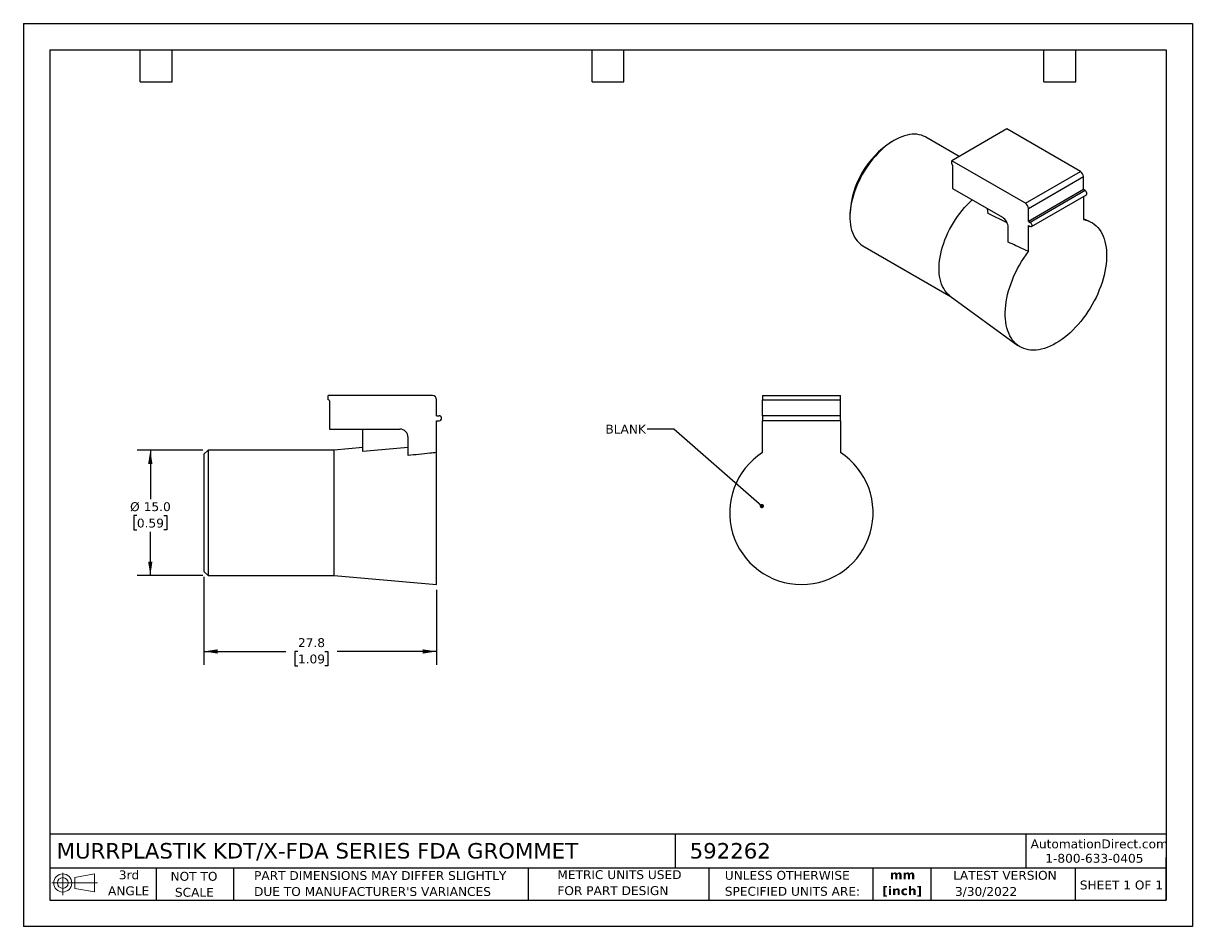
# Model space of a CAD drawing. Header units: millimetres. Extents: x 0 to 140, y 0 to 108.
import ezdxf

# ---------------------------------------------------------------- set-up
doc = ezdxf.new("R2010")
doc.units = ezdxf.units.MM
doc.header["$LTSCALE"] = 0.5
doc.linetypes.add('SLD-Solid', pattern=[0])
doc.layers.add('DIMENSIONS', color=140, linetype='SLD-Solid', lineweight=25)
doc.layers.add('TEXT', color=140, linetype='SLD-Solid', lineweight=25)
doc.layers.add('SLD-DEFPOINTS', color=7, linetype='Continuous')
doc.styles.add('SLDTEXTSTYLE0', font='VERDANA.TTF')
doc.styles.add('SLDTEXTSTYLE1', font='VERDANAB.TTF')
doc.styles.get("Standard").update_dxf_attribs({"font": 'VERDANA.TTF'})
doc.dimstyles.new('SLDDIMSTYLE0', dxfattribs={"dimtxt": 1.079004, "dimasz": 1.651, "dimexe": 0, "dimexo": 0.0625, "dimgap": 0.269751, "dimtad": 0, "dimtih": 1, "dimtoh": 1, "dimrnd": 1e-09, "dimzin": 4, "dimdsep": 46, "dimtxsty": 'SLDTEXTSTYLE0', "dimsah": 1, "dimcen": 0.09, "dimadec": 0, "dimazin": 1, "dimtfac": 1, "dimtofl": 0, "dimtmove": 0, "dimatfit": 3, "dimfxl": 0, "dimfrac": 2, "dimtolj": 1, "dimtzin": 12, "dimarcsym": 0})
doc.dimstyles.new('SLDDIMSTYLE1', dxfattribs={"dimtxt": 1.079004, "dimasz": 1.651, "dimexe": 0, "dimexo": 0.0625, "dimgap": 0.269751, "dimtad": 0, "dimtih": 1, "dimtoh": 1, "dimrnd": 1e-09, "dimzin": 12, "dimdsep": 46, "dimtxsty": 'SLDTEXTSTYLE0', "dimsah": 1, "dimcen": 0.09, "dimadec": 0, "dimazin": 3, "dimtfac": 1, "dimtofl": 0, "dimtmove": 0, "dimatfit": 3, "dimfxl": 0, "dimfrac": 2, "dimtolj": 1, "dimtzin": 12, "dimarcsym": 0})
doc.dimstyles.new('SLDDIMSTYLE2', dxfattribs={"dimtxt": 0.18, "dimasz": 0.508, "dimexe": 0, "dimexo": 0.0625, "dimgap": 0, "dimtad": 0, "dimtih": 1, "dimtoh": 1, "dimdec": 0, "dimrnd": 1e-09, "dimzin": 0, "dimdsep": 46, "dimtxsty": 'Standard', "dimblk1": 'DOT', "dimblk2": 'DOT', "dimsah": 1, "dimcen": 0.09, "dimadec": 0, "dimazin": 0, "dimtfac": 0.508, "dimtdec": 0, "dimtofl": 0, "dimtmove": 0, "dimatfit": 3, "dimldrblk": 'DOT', "dimfxl": 0, "dimfrac": 2, "dimtolj": 1, "dimtzin": 0, "dimarcsym": 0})

# ---------------------------------------------------------------- blocks, each defined once
blk = doc.blocks.new('Block11')
at = {"color": 7, "linetype": 'SLD-Solid', "lineweight": 18}
for p, q in [((0, 1.44), (5.44, 1.44)), ((1.29, 2.66), (1.29, 0)), ((2.74, 2.08), (5.09, 2.52)), ((2.74, 0.8), (2.74, 2.08)), ((5.09, 2.52), (5.09, 0.37)), ((2.74, 0.8), (5.09, 0.37))]:
    blk.add_line(p, q, dxfattribs=at)
for radius in [1.08, 0.643]:
    blk.add_circle((1.29, 1.44), radius, dxfattribs=at)
blk = doc.blocks.new('Block12')
at = {"layer": 'SLD-DEFPOINTS'}
blk.add_blockref('Block11', (0, 0), dxfattribs=at)
blk = doc.blocks.new('SW_NOTE_0')
at = {"layer": 'TEXT', "color": 0, "char_height": 1.058, "attachment_point": 2, "style": 'SLDTEXTSTYLE1'}
for s, insert in [('mm', (1.42, 1.34)), ('[inch]', (1.38, -0.57))]:
    blk.add_mtext(s, dxfattribs=dict(at, insert=insert))
blk = doc.blocks.new('SW_NOTE_0_1')
at = {"layer": 'TEXT', "color": 0, "char_height": 1.0583, "attachment_point": 1, "style": 'SLDTEXTSTYLE0'}
for s, insert in [('UNLESS OTHERWISE ', (0, 1.34)), ('SPECIFIED UNITS ARE:', (0, -0.57))]:
    blk.add_mtext(s, dxfattribs=dict(at, insert=insert))
blk = doc.blocks.new('SW_NOTE_0_2')
at = {"layer": 'TEXT', "color": 0, "char_height": 1.0583, "attachment_point": 1, "style": 'SLDTEXTSTYLE0'}
for s, insert in [('PART DIMENSIONS MAY DIFFER SLIGHTLY ', (0, 1.34)), ("DUE TO MANUFACTURER'S VARIANCES", (0, -0.57))]:
    blk.add_mtext(s, dxfattribs=dict(at, insert=insert))
blk = doc.blocks.new('SW_NOTE_0_3')
at = {"layer": 'TEXT', "color": 0, "char_height": 1.058, "attachment_point": 2, "style": 'SLDTEXTSTYLE0'}
for s, insert in [('NOT TO', (2.63, 1.34)), ('SCALE', (2.68, -0.57))]:
    blk.add_mtext(s, dxfattribs=dict(at, insert=insert))
blk = doc.blocks.new('SW_NOTE_0_4')
at = {"layer": 'TEXT', "color": 0, "char_height": 1.058, "attachment_point": 2, "style": 'SLDTEXTSTYLE0'}
for s, insert in [('3rd', (1.16, 1.34)), ('ANGLE', (1.11, -0.57))]:
    blk.add_mtext(s, dxfattribs=dict(at, insert=insert))
blk = doc.blocks.new('SW_NOTE_0_5')
at = {"layer": 'TEXT', "color": 0, "char_height": 1.0583, "attachment_point": 1, "style": 'SLDTEXTSTYLE0'}
for s, insert in [('METRIC UNITS USED ', (0, 1.34)), ('FOR PART DESIGN', (0, -0.57))]:
    blk.add_mtext(s, dxfattribs=dict(at, insert=insert))
blk = doc.blocks.new('_D')
at = {"layer": 'DIMENSIONS'}
for p, q in [((21.43, 56.96), (13.58, 56.96)), ((15.17, 56.96), (15.17, 51.09)), ((13.56, 49.13), (13.2, 49.13)), ((13.2, 49.13), (13.2, 47.42)), ((16.77, 49.13), (17.13, 49.13)), ((17.13, 49.13), (17.13, 47.42)), ((13.2, 47.42), (13.56, 47.42)), ((15.17, 41.96), (15.17, 47.18)), ((17.13, 47.42), (16.77, 47.42)), ((21.43, 41.96), (13.58, 41.96))]:
    blk.add_line(p, q, dxfattribs=at)
for points in [[(15.17, 56.96), (14.91, 55.31), (15.42, 55.31)], [(15.17, 41.96), (15.42, 43.61), (14.91, 43.61)]]:
    blk.add_solid(points, dxfattribs=at)
at = {"layer": 'DIMENSIONS', "char_height": 1.058, "attachment_point": 1, "style": 'SLDTEXTSTYLE0'}
for s, insert in [('%%c', (12.75, 50.72)), ('15.0', (14.38, 50.72)), ('0.59', (13.56, 48.76))]:
    blk.add_mtext(s, dxfattribs=dict(at, insert=insert))
blk = doc.blocks.new('_D_1')
at = {"layer": 'DIMENSIONS'}
for p, q in [((21.57, 41.82), (21.57, 31.3)), ((49.37, 40.25), (49.37, 31.3)), ((21.57, 32.89), (31.35, 32.89)), ((32.81, 32.89), (32.45, 32.89)), ((32.45, 32.89), (32.45, 31.17)), ((36.02, 32.89), (36.38, 32.89)), ((36.38, 32.89), (36.38, 31.17)), ((49.37, 32.89), (37.48, 32.89)), ((32.45, 31.17), (32.81, 31.17)), ((36.38, 31.17), (36.02, 31.17))]:
    blk.add_line(p, q, dxfattribs=at)
for points in [[(21.57, 32.89), (23.22, 32.63), (23.22, 33.14)], [(49.37, 32.89), (47.72, 33.14), (47.72, 32.63)]]:
    blk.add_solid(points, dxfattribs=at)
at = {"layer": 'DIMENSIONS', "char_height": 1.058, "attachment_point": 1, "style": 'SLDTEXTSTYLE0'}
for s, insert in [('27.8', (32.81, 34.47)), ('1.09', (32.81, 32.52))]:
    blk.add_mtext(s, dxfattribs=dict(at, insert=insert))
blk = doc.blocks.new('_Dot')
at = {"color": 0, "linetype": 'ByBlock', "lineweight": -2}
blk.add_line((-0.5, 0), (-1, 0), dxfattribs=at)
at = {"color": 0, "linetype": 'ByBlock', "const_width": 0.5}
blk.add_lwpolyline([(-0.25, 0, 1), (0.25, 0, 1)], format="xyb", close=True, dxfattribs=at)

msp = doc.modelspace()

# ---------------------------------------------------------------- linework, layer by layer
at = {"color": 7, "linetype": 'SLD-Solid'}
for p, q in [((0.001, 107.951), (0.001, 0.001)), ((0.001, 107.951), (139.701, 107.951)), ((139.701, 107.951), (139.701, 0.001)), ((139.701, 0.001), (0.001, 0.001))]:
    msp.add_line(p, q, dxfattribs=at)
for p, q in [((117.499, 95.333), (110.923, 91.537)), ((126.302, 90.251), (117.499, 95.333)), ((104.063, 93.985), (103.709, 93.781)), ((111.81, 92.049), (107.813, 94.357)), ((110.923, 91.129), (110.923, 91.537)), ((119.726, 86.455), (110.923, 91.537)), ((110.958, 91.108), (110.923, 91.129)), ((111.029, 90.986), (111.029, 88.21)), ((119.726, 86.455), (126.302, 90.251)), ((120.08, 85.842), (126.656, 89.639)), ((126.656, 88.087), (126.656, 89.639)), ((111.029, 88.21), (116.968, 84.781)), ((126.656, 88.087), (120.08, 84.291)), ((126.868, 87.965), (126.656, 88.087)), ((126.868, 87.965), (120.292, 84.169)), ((120.442, 83.664), (127.018, 87.46)), ((126.656, 87.251), (126.656, 84.493)), ((115.288, 85.235), (115.193, 85.806)), ((117.526, 84.132), (115.288, 85.235)), ((120.08, 84.291), (120.08, 85.842)), ((98.76, 85.208), (98.76, 84.8)), ((120.08, 84.291), (120.292, 84.169)), ((127.379, 84.278), (126.656, 84.598)), ((117.676, 81.794), (117.676, 83.556)), ((120.08, 80.697), (120.08, 83.801)), ((120.08, 83.801), (120.292, 83.679)), ((100.314, 81.366), (110.854, 75.281)), ((110.745, 75.361), (118.826, 69.462)), ((36.419, 62.959), (36.419, 63.459)), ((48.869, 63.459), (36.419, 63.459)), ((36.469, 62.959), (36.419, 62.959)), ((49.369, 61.059), (49.369, 62.959)), ((88.312, 63.459), (97.612, 63.459)), ((88.312, 63.459), (88.312, 62.959)), ((88.312, 62.959), (97.612, 62.959)), ((88.312, 61.059), (88.312, 62.959)), ((97.612, 62.959), (97.612, 63.459)), ((97.612, 61.059), (97.612, 62.959)), ((36.569, 62.859), (36.569, 59.459)), ((49.369, 61.059), (49.669, 61.059)), ((49.369, 60.459), (49.669, 60.459)), ((49.369, 56.657), (49.369, 60.459)), ((88.312, 61.059), (88.312, 60.459)), ((97.612, 61.059), (88.312, 61.059)), ((97.612, 60.459), (88.312, 60.459)), ((88.312, 56.657), (88.312, 60.459)), ((97.612, 60.459), (97.612, 61.059)), ((97.612, 60.459), (97.612, 56.657)), ((36.569, 59.459), (44.969, 59.459)), ((40.569, 56.803), (40.569, 59.459)), ((45.969, 56.301), (45.969, 58.459)), ((22.069, 56.959), (21.569, 56.459)), ((21.569, 56.459), (21.569, 42.459)), ((37.139, 56.959), (22.069, 56.959)), ((22.069, 56.959), (22.069, 41.959)), ((40.569, 57.259), (37.139, 56.959)), ((37.139, 41.959), (37.139, 56.959)), ((45.969, 57.275), (40.569, 56.803)), ((49.369, 40.889), (49.369, 56.657)), ((21.569, 42.459), (22.069, 41.959)), ((22.069, 41.959), (37.139, 41.959)), ((37.139, 41.959), (49.369, 40.889))]:
    msp.add_line(p, q)
at = {"flags": 128}
for points in [[(107.813, 94.357), (107.785, 94.373), (107.548, 94.49), (107.298, 94.582), (107.035, 94.649), (106.762, 94.691), (106.479, 94.708), (106.186, 94.699), (105.886, 94.664), (105.579, 94.605), (105.266, 94.52), (104.949, 94.41), (104.629, 94.277), (104.306, 94.119), (103.983, 93.938), (103.66, 93.734), (103.338, 93.509), (103.019, 93.262), (102.704, 92.996), (102.394, 92.71), (102.09, 92.406), (101.794, 92.086), (101.506, 91.749), (101.228, 91.399), (100.96, 91.035), (100.703, 90.659), (100.459, 90.273), (100.229, 89.878), (100.013, 89.475), (99.812, 89.066), (99.626, 88.653), (99.458, 88.237), (99.306, 87.82), (99.172, 87.402), (99.056, 86.987), (98.959, 86.574), (98.881, 86.167), (98.822, 85.766), (98.783, 85.372), (98.763, 84.988), (98.763, 84.614), (98.783, 84.253), (98.822, 83.905), (98.881, 83.572), (98.959, 83.254), (99.056, 82.954), (99.172, 82.672), (99.306, 82.409), (99.458, 82.167), (99.626, 81.946), (99.812, 81.747), (100.013, 81.57), (100.229, 81.417), (100.314, 81.366)], [(110.745, 75.361), (110.669, 75.419), (110.468, 75.595), (110.282, 75.794), (110.114, 76.015), (109.962, 76.258), (109.828, 76.52), (109.712, 76.802), (109.615, 77.103), (109.537, 77.42), (109.478, 77.753), (109.439, 78.101), (109.419, 78.463), (109.419, 78.836), (109.439, 79.22), (109.478, 79.614), (109.537, 80.015), (109.615, 80.423), (109.712, 80.835), (109.828, 81.251), (109.962, 81.668), (110.114, 82.086), (110.282, 82.502), (110.468, 82.915), (110.669, 83.323), (110.885, 83.726), (111.115, 84.121), (111.359, 84.507), (111.616, 84.883), (111.884, 85.247), (112.162, 85.598), (112.45, 85.934), (112.746, 86.255), (113.05, 86.558), (113.36, 86.844), (113.374, 86.856)], [(127.018, 87.46), (127.04, 87.477), (127.07, 87.528), (127.08, 87.597), (127.07, 87.679), (127.04, 87.765), (126.993, 87.846), (126.933, 87.915), (126.868, 87.965)], [(126.656, 84.493), (126.941, 84.432), (127.214, 84.345), (127.475, 84.234), (127.722, 84.098), (127.956, 83.937), (128.174, 83.754), (128.377, 83.547), (128.563, 83.319), (128.733, 83.068), (128.885, 82.798), (129.019, 82.507), (129.134, 82.197), (129.231, 81.87), (129.309, 81.526), (129.367, 81.166), (129.406, 80.792), (129.425, 80.404), (129.425, 80.004), (129.405, 79.594), (129.365, 79.174), (129.305, 78.747), (129.227, 78.313), (129.129, 77.873), (129.012, 77.43), (128.877, 76.984), (128.725, 76.538), (128.554, 76.092), (128.367, 75.648), (128.164, 75.208), (127.944, 74.773), (127.71, 74.344), (127.462, 73.922), (127.201, 73.51), (126.927, 73.108), (126.641, 72.718), (126.345, 72.341), (126.039, 71.978), (125.725, 71.631), (125.402, 71.3), (125.074, 70.987), (124.739, 70.693), (124.4, 70.418), (124.058, 70.163), (123.713, 69.93), (123.368, 69.719), (123.022, 69.531), (122.678, 69.367), (122.335, 69.226), (121.996, 69.109), (121.662, 69.018), (121.333, 68.951), (121.011, 68.91), (120.696, 68.894), (120.39, 68.904), (120.094, 68.939), (119.809, 68.999), (119.535, 69.084), (119.273, 69.195), (119.025, 69.33), (118.791, 69.489), (118.572, 69.671), (118.368, 69.876), (118.181, 70.104), (118.011, 70.353), (117.858, 70.623), (117.723, 70.913), (117.607, 71.221), (117.509, 71.548), (117.43, 71.891), (117.371, 72.25), (117.331, 72.624), (117.311, 73.011), (117.31, 73.41), (117.329, 73.82), (117.368, 74.239), (117.427, 74.666), (117.504, 75.1), (117.601, 75.539), (117.717, 75.982), (117.851, 76.428), (118.003, 76.874), (118.172, 77.32), (118.359, 77.764), (118.561, 78.205), (118.78, 78.64), (119.013, 79.07), (119.261, 79.491), (119.521, 79.904), (119.795, 80.307), (120.08, 80.697)], [(120.292, 84.169), (120.357, 84.119), (120.417, 84.05), (120.463, 83.968), (120.494, 83.883), (120.504, 83.801), (120.494, 83.731), (120.463, 83.68), (120.417, 83.653), (120.357, 83.653), (120.292, 83.679)]]:
    msp.add_lwpolyline(points, dxfattribs=at)
for centre, radius, start, end in [((109.492, 84.727), 10.743, 122.5691, 177.43628), ((110.875, 90.979), 0.154, 2.60548, 57.39452), ((125.888, 89.604), 0.768, 2.60548, 57.39452), ((119.312, 85.807), 0.768, 2.60548, 57.39452), ((116.147, 83.49), 1.53, 2.4764, 57.5236), ((36.469, 62.859), 0.1, 0, 90), ((48.869, 62.959), 0.5, 0, 90), ((49.669, 60.759), 0.3, 270, 90), ((44.969, 58.459), 1, 0, 90), ((92.962, 49.459), 8.57, 122.86019, 57.13981)]:
    msp.add_arc(centre, radius, start, end)
for points in [[(120.08, 80.697), (119.891, 80.783), (119.703, 80.869), (119.514, 80.956), (118.901, 81.235), (118.288, 81.515), (117.676, 81.794)], [(49.369, 56.657), (49.102, 56.63), (48.835, 56.602), (48.569, 56.574), (47.702, 56.483), (46.835, 56.392), (45.969, 56.301)]]:
    msp.add_open_spline(points, degree=3, knots=[-0.0008043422, -0.0008043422, -0.0008043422, -0.0008043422, 0, 0, 0, 0.0026143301, 0.0026143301, 0.0026143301, 0.0026143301])
at = {"layer": 'TEXT'}
for p, q in [((3.175, 104.775), (136.525, 104.775)), ((3.175, 104.775), (3.175, 3.175)), ((13.97, 100.965), (13.97, 104.775)), ((17.78, 100.965), (17.78, 104.775)), ((67.945, 100.965), (67.945, 104.775)), ((71.755, 100.965), (71.755, 104.775)), ((121.92, 100.965), (121.92, 104.775)), ((125.73, 100.965), (125.73, 104.775)), ((136.525, 104.775), (136.525, 3.175)), ((13.97, 100.965), (17.78, 100.965)), ((67.945, 100.965), (71.755, 100.965)), ((121.92, 100.965), (125.73, 100.965)), ((136.525, 11.063), (3.175, 11.063)), ((77.879, 11.063), (77.879, 6.985)), ((119.788, 11.063), (119.788, 6.985)), ((136.525, 3.175), (136.525, 8.255)), ((136.525, 6.985), (3.175, 6.985)), ((15.875, 6.985), (15.875, 3.175)), ((25.106, 6.985), (25.106, 3.175)), ((60.323, 6.985), (60.323, 3.175)), ((81.89, 6.985), (81.89, 3.175)), ((101.512, 6.985), (101.512, 3.175)), ((108.406, 6.985), (108.406, 3.175)), ((125.674, 6.985), (125.674, 3.175)), ((3.175, 3.175), (136.525, 3.175))]:
    msp.add_line(p, q, dxfattribs=at)

# ---------------------------------------------------------------- block references
at = {"layer": 'SLD-DEFPOINTS'}
msp.add_blockref('Block12', (3.419, 3.777), dxfattribs=at)
at = {"layer": 'TEXT'}
for name, p in [('SW_NOTE_0_4', (11.466, 5.376)), ('SW_NOTE_0_3', (17.755, 5.204)), ('SW_NOTE_0_2', (27.56, 5.296)), ('SW_NOTE_0_5', (63.802, 5.404)), ('SW_NOTE_0_1', (83.804, 5.321)), ('SW_NOTE_0', (103.627, 5.39))]:
    msp.add_blockref(name, p, dxfattribs=at)

# ---------------------------------------------------------------- texts
at = {"layer": 'TEXT', "style": 'SLDTEXTSTYLE0'}
for s, insert, char_height, attachment_point in [('BLANK', (69.544, 59.988), 1.0583, 1), ('MURRPLASTIK KDT/X-FDA SERIES FDA GROMMET', (3.983, 9.991), 1.85208, 1), ('592262', (79.604, 9.991), 1.8521, 1), ('AutomationDirect.com', (120.347, 10.418), 1.05833, 1), ('1-800-633-0405', (122.096, 8.698), 1.05833, 1), ('LATEST VERSION', (117.276, 6.662), 1.05833, 2), ('3/30/2022', (111.306, 4.735), 1.0583, 1), ('SHEET 1 OF 1', (126.221, 5.506), 1.05833, 1)]:
    msp.add_mtext(s, dxfattribs=dict(at, insert=insert, char_height=char_height, attachment_point=attachment_point))

# ---------------------------------------------------------------- dimensions: what is measured, and where the dimension line sits
at = {"layer": 'DIMENSIONS'}
dim = msp.add_linear_dim(base=(15.165, 41.959), p1=(22.069, 56.959), p2=(22.069, 41.959), angle=90, text='%%c<>', dimstyle='SLDDIMSTYLE0', dxfattribs=at)
dim.commit()
dim.dimension.update_dxf_attribs({"geometry": '_D', "text_midpoint": (15.165, 49.134), "dimtype": 160})
dim = msp.add_linear_dim(base=(49.369, 32.889), p1=(21.569, 42.459), p2=(49.369, 40.889), angle=0, dimstyle='SLDDIMSTYLE1', dxfattribs=at)
dim.commit()
dim.dimension.update_dxf_attribs({"geometry": '_D_1', "text_midpoint": (34.418, 32.889), "dimtype": 160})

# ---------------------------------------------------------------- leaders
at = {"layer": 'TEXT'}
msp.add_leader([(88.234, 50.26), (77.707, 59.463), (74.532, 59.463)], dimstyle='SLDDIMSTYLE2', dxfattribs=at)

doc.saveas('drawing.dxf')
